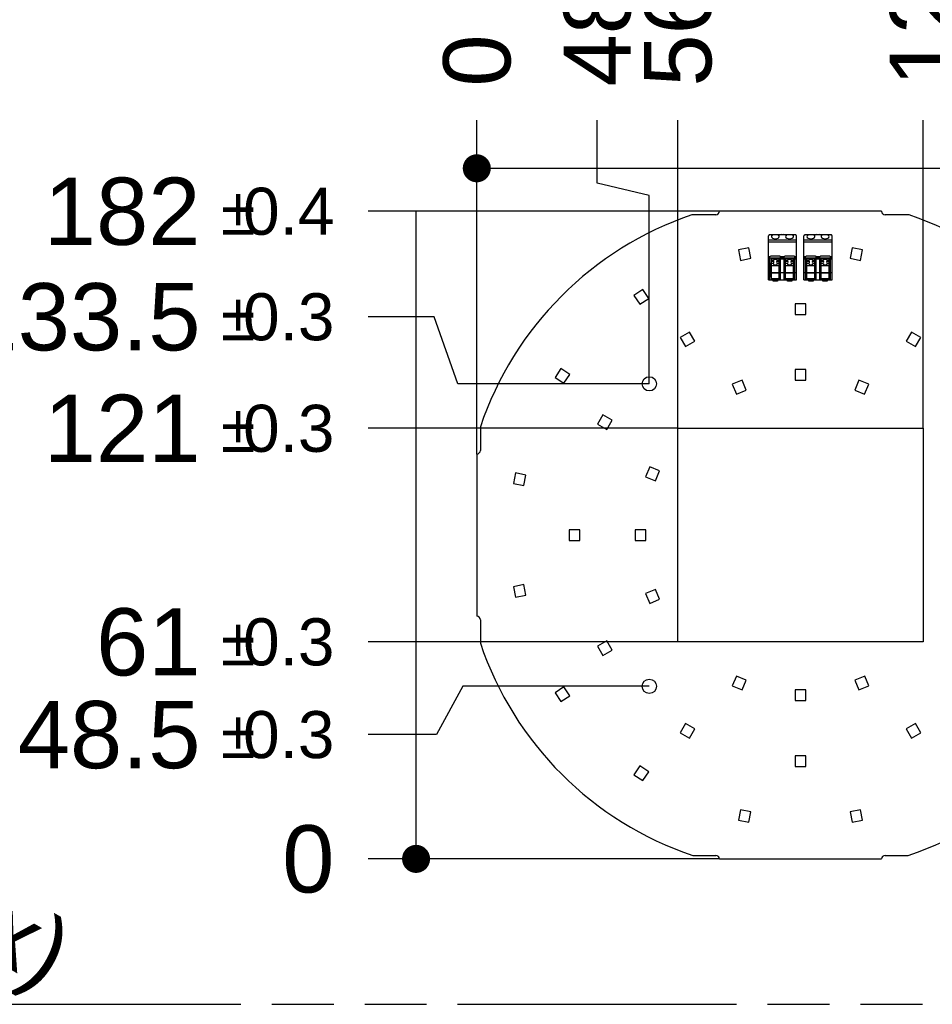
# Model space of a CAD drawing. Header units: millimetres. Extents: x 0 to 210, y 0 to 297.
# Tile 11 of 20: x 98 to 127, y 133 to 163. Entities that reach past the tile are written whole.
import ezdxf
from ezdxf.enums import TextEntityAlignment as Align

# ---------------------------------------------------------------- set-up
doc = ezdxf.new("R2010")
doc.units = ezdxf.units.MM
doc.header["$LTSCALE"] = 19.36
doc.linetypes.add('PHANTOM', pattern=[0.8, 0.45, -0.05, 0.1, -0.05, 0.1, -0.05])
doc.layers.get('0').update_dxf_attribs({"linetype": 'CONTINUOUS'})
doc.layers.add('DEFAULT_3', color=7, linetype='PHANTOM')
doc.layers.add('Z_DIM_2D', color=7, linetype='CONTINUOUS')
doc.styles.add('TEXTSTYLE_3', font='helveticaneueltw1g-ltcn.otf')
doc.styles.add('TEXTSTYLE_4', font='gdt', dxfattribs={"width": 0.7})
doc.dimstyles.new('DIMSTYLE_2', dxfattribs={"dimtxt": 2.1, "dimasz": 3.5, "dimexe": 1.5, "dimexo": 0, "dimtad": 1, "dimdec": 3, "dimlfac": 9.00009, "dimdsep": 46, "dimtxsty": 'TEXTSTYLE_3', "dimblk": '_FILLED', "dimblk1": '_FILLED', "dimblk2": '_FILLED', "dimcen": 0.09, "dimclrt": 5, "dimadec": 3, "dimazin": 2, "dimtol": 1, "dimtp": 0.1, "dimtm": 0.1, "dimtfac": 1, "dimtdec": 3, "dimtofl": 0, "dimtmove": 0, "dimatfit": 1, "dimldrblk": '_FILLED', "dimfxl": 0, "dimtolj": 1, "dimarcsym": 0})
doc.dimstyles.new('DIMSTYLE_3', dxfattribs={"dimtxt": 2.1, "dimasz": 3.5, "dimexe": 1.5, "dimexo": 0, "dimtad": 1, "dimdec": 3, "dimlfac": 9.00009, "dimdsep": 46, "dimtxsty": 'TEXTSTYLE_3', "dimblk": '_FILLED', "dimblk1": '_FILLED', "dimblk2": '_FILLED', "dimcen": 0.09, "dimclrt": 5, "dimadec": 3, "dimazin": 2, "dimtol": 1, "dimtp": 1, "dimtm": 1, "dimtfac": 1, "dimtdec": 3, "dimtofl": 0, "dimtmove": 0, "dimatfit": 3, "dimldrblk": '_FILLED', "dimfxl": 0, "dimtolj": 1, "dimarcsym": 0})
doc.dimstyles.new('DIMSTYLE_4', dxfattribs={"dimtxt": 2.1, "dimasz": 3.5, "dimexe": 1.5, "dimexo": 0, "dimgap": 0.525, "dimtad": 0, "dimtih": 1, "dimtoh": 1, "dimdec": 3, "dimlfac": 9.00009, "dimdsep": 46, "dimtxsty": 'TEXTSTYLE_3', "dimblk": '_FILLED', "dimblk1": '_FILLED', "dimblk2": '_FILLED', "dimcen": 0.09, "dimclrt": 5, "dimadec": 3, "dimazin": 2, "dimtol": 1, "dimtp": 0.3, "dimtm": 0.3, "dimtfac": 1, "dimtdec": 3, "dimtofl": 0, "dimtmove": 0, "dimatfit": 3, "dimldrblk": '_FILLED', "dimfxl": 0, "dimtolj": 1, "dimarcsym": 0})
doc.dimstyles.new('DIMSTYLE_5', dxfattribs={"dimtxt": 2.1, "dimasz": 3.5, "dimexe": 1.5, "dimexo": 0, "dimgap": 0.525, "dimtad": 0, "dimtih": 1, "dimtoh": 1, "dimdec": 3, "dimlfac": 9.00009, "dimdsep": 46, "dimtxsty": 'TEXTSTYLE_3', "dimblk": '_FILLED', "dimblk1": '_FILLED', "dimblk2": '_FILLED', "dimcen": 0.09, "dimclrt": 5, "dimadec": 3, "dimazin": 2, "dimtp": 0.1, "dimtm": 0.1, "dimtfac": 1, "dimtdec": 3, "dimtofl": 0, "dimtmove": 0, "dimatfit": 3, "dimldrblk": '_FILLED', "dimfxl": 0, "dimtolj": 1, "dimarcsym": 0})
doc.dimstyles.new('DIMSTYLE_6', dxfattribs={"dimtxt": 2.1, "dimasz": 3.5, "dimexe": 1.5, "dimexo": 0, "dimgap": 0.525, "dimtad": 0, "dimtih": 1, "dimtoh": 1, "dimdec": 3, "dimlfac": 9.00009, "dimdsep": 46, "dimtxsty": 'TEXTSTYLE_3', "dimblk": '_FILLED', "dimblk1": '_FILLED', "dimblk2": '_FILLED', "dimcen": 0.09, "dimclrt": 5, "dimadec": 3, "dimazin": 2, "dimtol": 1, "dimtp": 0.4, "dimtm": 0.4, "dimtfac": 1, "dimtdec": 3, "dimtofl": 0, "dimtmove": 0, "dimatfit": 3, "dimldrblk": '_FILLED', "dimfxl": 0, "dimtolj": 1, "dimarcsym": 0})

# ---------------------------------------------------------------- blocks, each defined once
blk = doc.blocks.new('_FILLED')
at = {"color": 0, "linetype": 'ByBlock'}
blk.add_solid([(0, 0), (-1, 0.125), (-1, -0.125)], dxfattribs=at)
blk = doc.blocks.new('*D3')
at = {"layer": 'Z_DIM_2D', "color": 2, "linetype": 'Continuous', "transparency": 16777216}
blk.add_line((82.011, 142.428), (97.757, 133.366), dxfattribs=at)
at = {"layer": 'Z_DIM_2D', "color": 2, "linetype": 'Continuous', "transparency": 16777216, "xscale": 3.5, "yscale": 3.5, "zscale": 3.5, "rotation": 150.0775384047}
blk.add_blockref('_FILLED', (82.011, 142.428), dxfattribs=at)
at = {"layer": 'Z_DIM_2D', "color": 5, "linetype": 'Continuous', "transparency": 16777216}
for s, height, style, p in [('n', 2.1, 'TEXTSTYLE_4', (86.839, 140.255)), ('4', 2.1, 'TEXTSTYLE_3', (89.266, 138.859)), ('`', 1.47, 'TEXTSTYLE_4', (90.645, 138.428)), ('0.1', 1.47, 'TEXTSTYLE_3', (92.132, 137.572)), (' (4x)', 2.1, 'TEXTSTYLE_3', (94.114, 136.068))]:
    blk.add_text(s, height=height, rotation=-29.9225, dxfattribs=dict(at, style=style)).set_placement(p)
blk = doc.blocks.new('*D4')
at = {"layer": 'Z_DIM_2D', "color": 2, "linetype": 'Continuous', "transparency": 16777216}
blk.add_line((132.989, 144.614), (143.691, 141.763), dxfattribs=at)
at = {"layer": 'Z_DIM_2D', "color": 2, "linetype": 'Continuous', "transparency": 16777216, "xscale": 3.5, "yscale": 3.5, "zscale": 3.5, "rotation": 165.0807467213}
blk.add_blockref('_FILLED', (132.989, 144.614), dxfattribs=at)
at = {"layer": 'Z_DIM_2D', "color": 5, "linetype": 'Continuous', "transparency": 16777216}
for s, height, style, p in [('R', 2.1, 'TEXTSTYLE_3', (137.066, 144.071)), ('95', 2.1, 'TEXTSTYLE_3', (138.489, 143.692)), ('`', 1.47, 'TEXTSTYLE_4', (141.296, 143.27)), ('1', 1.47, 'TEXTSTYLE_3', (142.954, 142.829))]:
    blk.add_text(s, height=height, rotation=-14.9193, dxfattribs=dict(at, style=style)).set_placement(p)
blk = doc.blocks.new('*D14')
at = {"layer": 'Z_DIM_2D', "color": 2, "linetype": 'Continuous', "transparency": 16777216}
for p, q in [((112.241, 142.61), (111.415, 141.101)), ((118.067, 142.61), (112.241, 142.61)), ((111.415, 141.101), (109.282, 141.101))]:
    blk.add_line(p, q, dxfattribs=at)
at = {"layer": 'Z_DIM_2D', "color": 5, "linetype": 'Continuous', "transparency": 16777216}
for s, height, style, p in [('48.5', 2.1, 'TEXTSTYLE_3', (104.049, 140.051)), ('`', 1.47, 'TEXTSTYLE_4', (105.764, 140.366)), ('0.3', 1.47, 'TEXTSTYLE_3', (108.232, 140.366))]:
    blk.add_text(s, height=height, dxfattribs=dict(at, style=style)).set_placement(p, align=Align.RIGHT)
blk = doc.blocks.new('_NONE')
blk = doc.blocks.new('*D15')
at = {"layer": 'Z_DIM_2D', "color": 2, "linetype": 'Continuous', "transparency": 16777216}
blk.add_line((120.256, 137.221), (109.282, 137.221), dxfattribs=at)
at = {"layer": 'Z_DIM_2D', "color": 5, "linetype": 'Continuous', "transparency": 16777216, "style": 'TEXTSTYLE_3'}
blk.add_text('0', height=2.1, dxfattribs=at).set_placement((108.232, 136.171), align=Align.RIGHT)
blk = doc.blocks.new('*D16')
at = {"layer": 'Z_DIM_2D', "color": 2, "linetype": 'Continuous', "transparency": 16777216}
blk.add_line((118.956, 143.998), (109.282, 143.998), dxfattribs=at)
at = {"layer": 'Z_DIM_2D', "color": 5, "linetype": 'Continuous', "transparency": 16777216}
for s, height, style, p in [('61', 2.1, 'TEXTSTYLE_3', (104.049, 142.948)), ('`', 1.47, 'TEXTSTYLE_4', (105.764, 143.263)), ('0.3', 1.47, 'TEXTSTYLE_3', (108.232, 143.263))]:
    blk.add_text(s, height=height, dxfattribs=dict(at, style=style)).set_placement(p, align=Align.RIGHT)
blk = doc.blocks.new('*D17')
at = {"layer": 'Z_DIM_2D', "color": 2, "linetype": 'Continuous', "transparency": 16777216}
blk.add_line((118.956, 150.665), (109.282, 150.665), dxfattribs=at)
at = {"layer": 'Z_DIM_2D', "color": 5, "linetype": 'Continuous', "transparency": 16777216}
for s, height, style, p in [('121', 2.1, 'TEXTSTYLE_3', (104.049, 149.615)), ('`', 1.47, 'TEXTSTYLE_4', (105.764, 149.93)), ('0.3', 1.47, 'TEXTSTYLE_3', (108.232, 149.93))]:
    blk.add_text(s, height=height, dxfattribs=dict(at, style=style)).set_placement(p, align=Align.RIGHT)
blk = doc.blocks.new('*D18')
at = {"layer": 'Z_DIM_2D', "color": 2, "linetype": 'Continuous', "transparency": 16777216}
for p, q in [((111.343, 154.148), (109.282, 154.148)), ((112.089, 152.054), (111.343, 154.148)), ((118.067, 152.054), (112.089, 152.054))]:
    blk.add_line(p, q, dxfattribs=at)
at = {"layer": 'Z_DIM_2D', "color": 5, "linetype": 'Continuous', "transparency": 16777216}
for s, height, style, p in [('133.5', 2.1, 'TEXTSTYLE_3', (104.049, 153.098)), ('`', 1.47, 'TEXTSTYLE_4', (105.764, 153.413)), ('0.3', 1.47, 'TEXTSTYLE_3', (108.232, 153.413))]:
    blk.add_text(s, height=height, dxfattribs=dict(at, style=style)).set_placement(p, align=Align.RIGHT)
blk = doc.blocks.new('*D19')
at = {"layer": 'Z_DIM_2D', "color": 2, "linetype": 'Continuous', "transparency": 16777216}
blk.add_line((120.256, 157.443), (109.282, 157.443), dxfattribs=at)
at = {"layer": 'Z_DIM_2D', "color": 5, "linetype": 'Continuous', "transparency": 16777216}
for s, height, style, p in [('182', 2.1, 'TEXTSTYLE_3', (104.049, 156.393)), ('`', 1.47, 'TEXTSTYLE_4', (105.764, 156.708)), ('0.4', 1.47, 'TEXTSTYLE_3', (108.232, 156.708))]:
    blk.add_text(s, height=height, dxfattribs=dict(at, style=style)).set_placement(p, align=Align.RIGHT)
blk = doc.blocks.new('*D20')
at = {"layer": 'Z_DIM_2D', "color": 2, "linetype": 'Continuous', "transparency": 16777216}
for p, q in [((116.438, 158.316), (116.438, 160.284)), ((118.067, 157.934), (116.438, 158.316)), ((118.067, 152.054), (118.067, 157.934))]:
    blk.add_line(p, q, dxfattribs=at)
at = {"layer": 'Z_DIM_2D', "color": 5, "linetype": 'Continuous', "transparency": 16777216}
for s, height, style, p in [('0.3', 1.47, 'TEXTSTYLE_3', (117.173, 167.986)), ('`', 1.47, 'TEXTSTYLE_4', (117.173, 166.271)), ('48.5', 2.1, 'TEXTSTYLE_3', (117.488, 161.334))]:
    blk.add_text(s, height=height, rotation=90, dxfattribs=dict(at, style=style)).set_placement(p)
blk = doc.blocks.new('*D21')
at = {"layer": 'Z_DIM_2D', "color": 2, "linetype": 'Continuous', "transparency": 16777216}
blk.add_line((112.678, 149.862), (112.678, 160.284), dxfattribs=at)
at = {"layer": 'Z_DIM_2D', "color": 5, "linetype": 'Continuous', "transparency": 16777216, "style": 'TEXTSTYLE_3'}
blk.add_text('0', height=2.1, rotation=90, dxfattribs=at).set_placement((113.728, 161.334))
blk = doc.blocks.new('*D22')
at = {"layer": 'Z_DIM_2D', "color": 2, "linetype": 'Continuous', "transparency": 16777216}
blk.add_line((118.956, 150.665), (118.956, 160.284), dxfattribs=at)
at = {"layer": 'Z_DIM_2D', "color": 5, "linetype": 'Continuous', "transparency": 16777216}
for s, height, style, p in [('0.3', 1.47, 'TEXTSTYLE_3', (119.691, 167.986)), ('`', 1.47, 'TEXTSTYLE_4', (119.691, 166.271)), ('56.5', 2.1, 'TEXTSTYLE_3', (120.006, 161.334))]:
    blk.add_text(s, height=height, rotation=90, dxfattribs=dict(at, style=style)).set_placement(p)
blk = doc.blocks.new('*D23')
at = {"layer": 'Z_DIM_2D', "color": 2, "linetype": 'Continuous', "transparency": 16777216}
blk.add_line((126.623, 150.665), (126.623, 160.284), dxfattribs=at)
at = {"layer": 'Z_DIM_2D', "color": 5, "linetype": 'Continuous', "transparency": 16777216}
for s, height, style, p in [('0.3', 1.47, 'TEXTSTYLE_3', (127.358, 169.396)), ('125.5', 2.1, 'TEXTSTYLE_3', (127.673, 161.334)), ('`', 1.47, 'TEXTSTYLE_4', (127.358, 167.681))]:
    blk.add_text(s, height=height, rotation=90, dxfattribs=dict(at, style=style)).set_placement(p)
blk = doc.blocks.new('*D24')
at = {"layer": 'Z_DIM_2D', "color": 2, "linetype": 'Continuous', "transparency": 16777216}
for p, q in [((129.185, 157.994), (129.185, 160.284)), ((127.512, 157.318), (129.185, 157.994)), ((127.512, 152.054), (127.512, 157.318))]:
    blk.add_line(p, q, dxfattribs=at)
at = {"layer": 'Z_DIM_2D', "color": 5, "linetype": 'Continuous', "transparency": 16777216}
for s, height, style, p in [('0.3', 1.47, 'TEXTSTYLE_3', (129.92, 169.396)), ('133.5', 2.1, 'TEXTSTYLE_3', (130.235, 161.334)), ('`', 1.47, 'TEXTSTYLE_4', (129.92, 167.681))]:
    blk.add_text(s, height=height, rotation=90, dxfattribs=dict(at, style=style)).set_placement(p)
blk = doc.blocks.new('*D25')
at = {"layer": 'Z_DIM_2D', "color": 2, "linetype": 'Continuous', "transparency": 16777216}
blk.add_line((132.901, 149.862), (132.901, 160.284), dxfattribs=at)
at = {"layer": 'Z_DIM_2D', "color": 5, "linetype": 'Continuous', "transparency": 16777216}
for s, height, style, p in [('0.4', 1.47, 'TEXTSTYLE_3', (133.636, 167.281)), ('`', 1.47, 'TEXTSTYLE_4', (133.636, 165.566)), ('182', 2.1, 'TEXTSTYLE_3', (133.951, 161.334))]:
    blk.add_text(s, height=height, rotation=90, dxfattribs=dict(at, style=style)).set_placement(p)

msp = doc.modelspace()

# ---------------------------------------------------------------- linework, layer by layer
at = {"color": 7, "linetype": 'Continuous'}
for p, q in [((125.32278, 157.44271), (120.25617, 157.44271)), ((120.14116, 157.3277), (119.3987, 157.3277)), ((126.18025, 157.3277), (125.43779, 157.3277)), ((121.78671, 155.30384), (121.78671, 156.67887)), ((121.84446, 156.71494), (122.16627, 156.71494)), ((122.28491, 156.71494), (122.60672, 156.71494)), ((122.66448, 155.30384), (122.66448, 156.67887)), ((122.89781, 155.30384), (122.89781, 156.67887)), ((122.95556, 156.71494), (123.27737, 156.71494)), ((123.39601, 156.71494), (123.71782, 156.71494)), ((123.77558, 155.30384), (123.77558, 156.67887)), ((121.17599, 156.29981), (120.84907, 156.23478)), ((120.84907, 156.23478), (120.9141, 155.90785)), ((121.24102, 155.97288), (121.17599, 156.29981)), ((124.40295, 156.29981), (124.33792, 155.97288)), ((124.72988, 156.23478), (124.40295, 156.29981)), ((124.66485, 155.90785), (124.72988, 156.23478)), ((120.9141, 155.90785), (121.24102, 155.97288)), ((121.83671, 155.30384), (121.83671, 156.01494)), ((121.83671, 155.99272), (122.17004, 155.99272)), ((122.14781, 156.03717), (121.85893, 156.03717)), ((121.88115, 155.31495), (121.88115, 155.9714)), ((122.12559, 155.9714), (121.88115, 155.9714)), ((121.93293, 155.8904), (121.88115, 155.8904)), ((121.88115, 155.88176), (121.9513, 155.88176)), ((122.05544, 155.88176), (122.12559, 155.88176)), ((122.12559, 155.8904), (122.07381, 155.8904)), ((122.12559, 155.31495), (122.12559, 155.9714)), ((122.17004, 155.30384), (122.17004, 156.01494)), ((122.28115, 155.30384), (122.28115, 156.01494)), ((122.28115, 155.99272), (122.61448, 155.99272)), ((122.59225, 156.03717), (122.30337, 156.03717)), ((122.32559, 155.31495), (122.32559, 155.9714)), ((122.57003, 155.9714), (122.32559, 155.9714)), ((122.37737, 155.8904), (122.32559, 155.8904)), ((122.32559, 155.88176), (122.39574, 155.88176)), ((122.49988, 155.88176), (122.57003, 155.88176)), ((122.57003, 155.8904), (122.51825, 155.8904)), ((122.57003, 155.31495), (122.57003, 155.9714)), ((122.61448, 155.30384), (122.61448, 156.01494)), ((122.94781, 155.30384), (122.94781, 156.01494)), ((122.94781, 155.99272), (123.28114, 155.99272)), ((123.25891, 156.03717), (122.97003, 156.03717)), ((122.99225, 155.31495), (122.99225, 155.9714)), ((123.23669, 155.9714), (122.99225, 155.9714)), ((123.04403, 155.8904), (122.99225, 155.8904)), ((122.99225, 155.88176), (123.0624, 155.88176)), ((123.16654, 155.88176), (123.23669, 155.88176)), ((123.23669, 155.8904), (123.18491, 155.8904)), ((123.23669, 155.31495), (123.23669, 155.9714)), ((123.28114, 155.30384), (123.28114, 156.01494)), ((123.39225, 155.30384), (123.39225, 156.01494)), ((123.39225, 155.99272), (123.72558, 155.99272)), ((123.70335, 156.03717), (123.41447, 156.03717)), ((123.43669, 155.31495), (123.43669, 155.9714)), ((123.68113, 155.9714), (123.43669, 155.9714)), ((123.48847, 155.8904), (123.43669, 155.8904)), ((123.43669, 155.88176), (123.50684, 155.88176)), ((123.61098, 155.88176), (123.68113, 155.88176)), ((123.68113, 155.8904), (123.62935, 155.8904)), ((123.68113, 155.31495), (123.68113, 155.9714)), ((123.72558, 155.30384), (123.72558, 156.01494)), ((124.33792, 155.97288), (124.66485, 155.90785)), ((121.83671, 155.82606), (121.86448, 155.82606)), ((121.86448, 155.39273), (121.86448, 155.82606)), ((121.88115, 155.82628), (121.95114, 155.82628)), ((121.93146, 155.81301), (121.88115, 155.81301)), ((121.88115, 155.75216), (122.12559, 155.75216)), ((122.0556, 155.82628), (122.12559, 155.82628)), ((122.12559, 155.81301), (122.07528, 155.81301)), ((122.14226, 155.82606), (122.14226, 155.39273)), ((122.17004, 155.82606), (122.14226, 155.82606)), ((122.28115, 155.82606), (122.30892, 155.82606)), ((122.30892, 155.39273), (122.30892, 155.82606)), ((122.32559, 155.82628), (122.39558, 155.82628)), ((122.3759, 155.81301), (122.32559, 155.81301)), ((122.32559, 155.75216), (122.57003, 155.75216)), ((122.50004, 155.82628), (122.57003, 155.82628)), ((122.57003, 155.81301), (122.51972, 155.81301)), ((122.5867, 155.82606), (122.5867, 155.39273)), ((122.61448, 155.82606), (122.5867, 155.82606)), ((122.94781, 155.82606), (122.97558, 155.82606)), ((122.97558, 155.39273), (122.97558, 155.82606)), ((122.99225, 155.82628), (123.06224, 155.82628)), ((123.04256, 155.81301), (122.99225, 155.81301)), ((122.99225, 155.75216), (123.23669, 155.75216)), ((123.1667, 155.82628), (123.23669, 155.82628)), ((123.23669, 155.81301), (123.18638, 155.81301)), ((123.25336, 155.82606), (123.25336, 155.39273)), ((123.28114, 155.82606), (123.25336, 155.82606)), ((123.39225, 155.82606), (123.42002, 155.82606)), ((123.42002, 155.39273), (123.42002, 155.82606)), ((123.43669, 155.82628), (123.50668, 155.82628)), ((123.487, 155.81301), (123.43669, 155.81301)), ((123.43669, 155.75216), (123.68113, 155.75216)), ((123.61114, 155.82628), (123.68113, 155.82628)), ((123.68113, 155.81301), (123.63082, 155.81301)), ((123.6978, 155.82606), (123.6978, 155.39273)), ((123.72558, 155.82606), (123.6978, 155.82606)), ((121.78671, 155.30384), (122.66448, 155.30384)), ((121.86448, 155.39273), (121.83671, 155.39273)), ((122.12559, 155.33717), (121.88115, 155.33717)), ((121.9367, 155.2594), (121.9367, 155.30384)), ((122.07004, 155.2594), (121.9367, 155.2594)), ((122.07004, 155.30384), (122.07004, 155.2594)), ((122.17004, 155.39273), (122.14226, 155.39273)), ((122.30892, 155.39273), (122.28115, 155.39273)), ((122.57003, 155.33717), (122.32559, 155.33717)), ((122.38114, 155.2594), (122.38114, 155.30384)), ((122.51448, 155.2594), (122.38114, 155.2594)), ((122.51448, 155.30384), (122.51448, 155.2594)), ((122.61448, 155.39273), (122.5867, 155.39273)), ((122.89781, 155.30384), (123.77558, 155.30384)), ((122.97558, 155.39273), (122.94781, 155.39273)), ((123.23669, 155.33717), (122.99225, 155.33717)), ((123.0478, 155.2594), (123.0478, 155.30384)), ((123.18114, 155.2594), (123.0478, 155.2594)), ((123.18114, 155.30384), (123.18114, 155.2594)), ((123.28114, 155.39273), (123.25336, 155.39273)), ((123.42002, 155.39273), (123.39225, 155.39273)), ((123.68113, 155.33717), (123.43669, 155.33717)), ((123.49224, 155.2594), (123.49224, 155.30384)), ((123.62558, 155.2594), (123.49224, 155.2594)), ((123.62558, 155.30384), (123.62558, 155.2594)), ((123.72558, 155.39273), (123.6978, 155.39273)), ((117.86606, 154.99891), (117.58891, 154.81372)), ((118.05125, 154.72175), (117.86606, 154.99891)), ((117.58891, 154.81372), (117.7741, 154.53656)), ((117.7741, 154.53656), (118.05125, 154.72175)), ((122.62281, 154.55385), (122.62281, 154.22052)), ((122.95614, 154.55385), (122.62281, 154.55385)), ((122.95614, 154.22052), (122.95614, 154.55385)), ((122.62281, 154.22052), (122.95614, 154.22052)), ((119.32274, 153.67042), (119.03406, 153.50375)), ((119.03406, 153.50375), (119.20073, 153.21508)), ((119.4894, 153.38174), (119.32274, 153.67042)), ((126.25621, 153.67042), (126.08955, 153.38174)), ((126.54489, 153.50375), (126.25621, 153.67042)), ((126.37822, 153.21508), (126.54489, 153.50375)), ((119.20073, 153.21508), (119.4894, 153.38174)), ((126.08955, 153.38174), (126.37822, 153.21508)), ((115.30745, 152.53226), (115.12227, 152.25511)), ((115.58461, 152.34707), (115.30745, 152.53226)), ((122.62281, 152.49831), (122.62281, 152.16498)), ((122.95614, 152.49831), (122.62281, 152.49831)), ((122.95614, 152.16498), (122.95614, 152.49831)), ((115.12227, 152.25511), (115.39942, 152.06992)), ((115.39942, 152.06992), (115.58461, 152.34707)), ((120.9658, 152.16885), (120.65785, 152.04129)), ((120.65785, 152.04129), (120.78541, 151.73334)), ((121.09336, 151.8609), (120.9658, 152.16885)), ((122.62281, 152.16498), (122.95614, 152.16498)), ((124.61315, 152.16885), (124.48559, 151.8609)), ((124.9211, 152.04129), (124.61315, 152.16885)), ((124.79354, 151.73334), (124.9211, 152.04129)), ((120.78541, 151.73334), (121.09336, 151.8609)), ((124.48559, 151.8609), (124.79354, 151.73334)), ((116.61742, 151.08711), (116.45076, 150.79844)), ((116.90609, 150.92044), (116.61742, 151.08711)), ((112.78957, 150.71098), (112.78957, 149.97332)), ((116.45076, 150.79844), (116.73943, 150.63177)), ((116.73943, 150.63177), (116.90609, 150.92044)), ((118.95618, 143.9984), (118.95618, 150.665)), ((118.95618, 150.665), (126.62277, 150.665)), ((126.62277, 150.665), (126.62277, 143.9984)), ((112.67846, 149.86223), (112.67846, 144.79839)), ((118.07988, 149.46333), (117.95232, 149.15537)), ((118.38783, 149.33577), (118.07988, 149.46333)), ((113.88639, 149.2721), (113.82136, 148.94518)), ((114.21332, 149.20707), (113.88639, 149.2721)), ((114.14829, 148.88015), (114.21332, 149.20707)), ((117.95232, 149.15537), (118.26027, 149.02781)), ((118.26027, 149.02781), (118.38783, 149.33577)), ((113.82136, 148.94518), (114.14829, 148.88015)), ((115.56732, 147.49836), (115.56732, 147.16503)), ((115.90065, 147.49836), (115.56732, 147.49836)), ((115.90065, 147.16503), (115.90065, 147.49836)), ((117.62286, 147.49836), (117.62286, 147.16503)), ((117.95619, 147.49836), (117.62286, 147.49836)), ((117.95619, 147.16503), (117.95619, 147.49836)), ((115.56732, 147.16503), (115.90065, 147.16503)), ((117.62286, 147.16503), (117.95619, 147.16503)), ((114.14829, 145.78325), (113.82136, 145.71822)), ((114.21332, 145.45632), (114.14829, 145.78325)), ((113.82136, 145.71822), (113.88639, 145.39129)), ((113.88639, 145.39129), (114.21332, 145.45632)), ((118.26027, 145.63559), (117.95232, 145.50803)), ((117.95232, 145.50803), (118.07988, 145.20007)), ((118.38783, 145.32763), (118.26027, 145.63559)), ((118.07988, 145.20007), (118.38783, 145.32763)), ((112.78957, 144.68728), (112.78957, 143.95242)), ((116.73943, 144.03162), (116.45076, 143.86496)), ((116.90609, 143.74295), (116.73943, 144.03162)), ((126.62277, 143.9984), (118.95618, 143.9984)), ((116.45076, 143.86496), (116.61742, 143.57629)), ((116.61742, 143.57629), (116.90609, 143.74295)), ((120.78541, 142.93006), (120.65785, 142.6221)), ((121.09336, 142.8025), (120.78541, 142.93006)), ((120.9658, 142.49454), (121.09336, 142.8025)), ((124.79544, 142.92926), (124.48638, 142.80439)), ((124.48638, 142.80439), (124.61125, 142.49534)), ((124.92031, 142.6202), (124.79544, 142.92926)), ((115.39942, 142.59347), (115.12227, 142.40829)), ((115.12227, 142.40829), (115.30745, 142.13113)), ((115.58461, 142.31632), (115.39942, 142.59347)), ((120.65785, 142.6221), (120.9658, 142.49454)), ((122.95614, 142.49841), (122.62281, 142.49841)), ((122.62281, 142.49841), (122.62281, 142.16508)), ((122.95614, 142.16508), (122.95614, 142.49841)), ((124.61125, 142.49534), (124.92031, 142.6202)), ((115.30745, 142.13113), (115.58461, 142.31632)), ((122.62281, 142.16508), (122.95614, 142.16508)), ((119.20073, 141.44832), (119.03406, 141.15964)), ((119.4894, 141.28165), (119.20073, 141.44832)), ((126.37822, 141.44832), (126.08955, 141.28165)), ((126.54489, 141.15964), (126.37822, 141.44832)), ((119.03406, 141.15964), (119.32274, 140.99298)), ((119.32274, 140.99298), (119.4894, 141.28165)), ((126.08955, 141.28165), (126.25621, 140.99298)), ((126.25621, 140.99298), (126.54489, 141.15964)), ((122.95614, 140.44288), (122.62281, 140.44288)), ((122.62281, 140.44288), (122.62281, 140.10955)), ((122.95614, 140.10955), (122.95614, 140.44288)), ((117.7741, 140.12683), (117.58891, 139.84968)), ((118.05125, 139.94164), (117.7741, 140.12683)), ((117.86606, 139.66449), (118.05125, 139.94164)), ((122.62281, 140.10955), (122.95614, 140.10955)), ((117.58891, 139.84968), (117.86606, 139.66449)), ((120.9141, 138.75554), (120.84907, 138.42862)), ((121.24102, 138.69051), (120.9141, 138.75554)), ((121.17599, 138.36359), (121.24102, 138.69051)), ((124.66485, 138.75554), (124.33792, 138.69051)), ((124.33792, 138.69051), (124.40295, 138.36359)), ((124.72988, 138.42862), (124.66485, 138.75554)), ((120.84907, 138.42862), (121.17599, 138.36359)), ((124.40295, 138.36359), (124.72988, 138.42862)), ((119.42174, 137.3279), (120.1483, 137.3279)), ((120.25552, 137.22069), (125.32278, 137.22069)), ((125.43, 137.3279), (126.15721, 137.3279))]:
    msp.add_line(p, q, dxfattribs=at)
at = {"color": 9, "linetype": 'Continuous'}
for p, q in [((121.78671, 156.55377), (122.66448, 156.55377)), ((121.90671, 156.70377), (121.80952, 156.70377)), ((122.35115, 156.70377), (122.10003, 156.70377)), ((122.64166, 156.70377), (122.54447, 156.70377)), ((122.89781, 156.55377), (123.77558, 156.55377)), ((123.01781, 156.70377), (122.92062, 156.70377)), ((123.46225, 156.70377), (123.21113, 156.70377)), ((123.75276, 156.70377), (123.65557, 156.70377)), ((122.66448, 156.48161), (121.78671, 156.48161)), ((123.77558, 156.48161), (122.89781, 156.48161)), ((121.78671, 156.02777), (121.84078, 156.02777)), ((121.83671, 156.00853), (121.78671, 156.00853)), ((121.78671, 155.9957), (121.83671, 155.9957)), ((121.83671, 155.94759), (121.78671, 155.94759)), ((121.88115, 155.97024), (122.12559, 155.97024)), ((122.12559, 155.94688), (121.88115, 155.94688)), ((122.16596, 156.02777), (122.28522, 156.02777)), ((122.28115, 156.00853), (122.17004, 156.00853)), ((122.17004, 155.9957), (122.28115, 155.9957)), ((122.28115, 155.94759), (122.17004, 155.94759)), ((122.32559, 155.97024), (122.57003, 155.97024)), ((122.57003, 155.94688), (122.32559, 155.94688)), ((122.6104, 156.02777), (122.66448, 156.02777)), ((122.66448, 156.00853), (122.61448, 156.00853)), ((122.61448, 155.9957), (122.66448, 155.9957)), ((122.66448, 155.94759), (122.61448, 155.94759)), ((122.89781, 156.02777), (122.95188, 156.02777)), ((122.94781, 156.00853), (122.89781, 156.00853)), ((122.89781, 155.9957), (122.94781, 155.9957)), ((122.94781, 155.94759), (122.89781, 155.94759)), ((122.99225, 155.97024), (123.23669, 155.97024)), ((123.23669, 155.94688), (122.99225, 155.94688)), ((123.27706, 156.02777), (123.39632, 156.02777)), ((123.39225, 156.00853), (123.28114, 156.00853)), ((123.28114, 155.9957), (123.39225, 155.9957)), ((123.39225, 155.94759), (123.28114, 155.94759)), ((123.43669, 155.97024), (123.68113, 155.97024)), ((123.68113, 155.94688), (123.43669, 155.94688)), ((123.7215, 156.02777), (123.77558, 156.02777)), ((123.77558, 156.00853), (123.72558, 156.00853)), ((123.72558, 155.9957), (123.77558, 155.9957)), ((123.77558, 155.94759), (123.72558, 155.94759)), ((121.78671, 155.52606), (121.83671, 155.52606)), ((121.83671, 155.52435), (121.86448, 155.52435)), ((121.88115, 155.5234), (122.12559, 155.5234)), ((122.12559, 155.51954), (121.88115, 155.51954)), ((122.12559, 155.31495), (121.88115, 155.31495)), ((122.14226, 155.52435), (122.17004, 155.52435)), ((122.17004, 155.52606), (122.28115, 155.52606)), ((122.28115, 155.52435), (122.30892, 155.52435)), ((122.32559, 155.5234), (122.57003, 155.5234)), ((122.57003, 155.51954), (122.32559, 155.51954)), ((122.57003, 155.31495), (122.32559, 155.31495)), ((122.5867, 155.52435), (122.61448, 155.52435)), ((122.61448, 155.52606), (122.66448, 155.52606)), ((122.89781, 155.52606), (122.94781, 155.52606)), ((122.94781, 155.52435), (122.97558, 155.52435)), ((122.99225, 155.5234), (123.23669, 155.5234)), ((123.23669, 155.51954), (122.99225, 155.51954)), ((123.23669, 155.31495), (122.99225, 155.31495)), ((123.25336, 155.52435), (123.28114, 155.52435)), ((123.28114, 155.52606), (123.39225, 155.52606)), ((123.39225, 155.52435), (123.42002, 155.52435)), ((123.43669, 155.5234), (123.68113, 155.5234)), ((123.68113, 155.51954), (123.43669, 155.51954)), ((123.68113, 155.31495), (123.43669, 155.31495)), ((123.6978, 155.52435), (123.72558, 155.52435)), ((123.72558, 155.52606), (123.77558, 155.52606))]:
    msp.add_line(p, q, dxfattribs=at)
at = {"color": 7, "linetype": 'Continuous'}
for centre in [(118.0673, 152.05387), (118.0673, 142.60952)]:
    msp.add_circle(centre, 0.22222, dxfattribs=at)
for centre, radius, start, end in [((120.14116, 157.44271), 0.115, 269.999281, 359.999401), ((125.43779, 157.44271), 0.115, 180.000599, 269.999281), ((122.78947, 147.3317), 10.55545, 108.737602, 161.328293), ((122.78947, 147.33169), 10.55545, 18.670677, 71.262379), ((121.85893, 156.01494), 0.02222, 90, 180), ((122.00337, 155.85226), 0.08011, 28.437918, 151.562174), ((122.00322, 155.85387), 0.05893, 151.75307, 207.911878), ((122.00352, 155.85387), 0.05893, 332.088122, 28.24693), ((122.14781, 156.01494), 0.02222, 0, 90), ((122.30337, 156.01494), 0.02222, 90, 180), ((122.44781, 155.85226), 0.08011, 28.437918, 151.562174), ((122.44766, 155.85387), 0.05893, 151.75307, 207.911878), ((122.44796, 155.85387), 0.05893, 332.088122, 28.24693), ((122.59225, 156.01494), 0.02222, 0, 90), ((122.97003, 156.01494), 0.02222, 90, 180), ((123.11447, 155.85226), 0.08011, 28.437918, 151.562174), ((123.11432, 155.85387), 0.05893, 151.75307, 207.911878), ((123.11462, 155.85387), 0.05893, 332.088122, 28.24693), ((123.25891, 156.01494), 0.02222, 0, 90), ((123.41447, 156.01494), 0.02222, 90, 180), ((123.55891, 155.85226), 0.08011, 28.437918, 151.562174), ((123.55876, 155.85387), 0.05893, 151.75307, 207.911878), ((123.55906, 155.85387), 0.05893, 332.088122, 28.24693), ((123.70335, 156.01494), 0.02222, 0, 90), ((122.00337, 155.84856), 0.08022, 206.301705, 333.698395), ((122.44781, 155.84856), 0.08022, 206.301705, 333.698395), ((123.11447, 155.84856), 0.08022, 206.301705, 333.698395), ((123.55891, 155.84856), 0.08022, 206.301705, 333.698395), ((112.67848, 149.97332), 0.1111, 269.992523, 359.999994), ((112.67847, 144.68728), 0.11111, 0.00063, 90.00063), ((122.78948, 147.3317), 10.55545, 198.671725, 251.394402), ((122.78947, 147.3317), 10.55545, 288.605599, 341.329332), ((120.1483, 137.22069), 0.10722, 359.999959, 90), ((125.43, 137.22069), 0.10722, 90.000049, 180.000041)]:
    msp.add_arc(centre, radius, start, end, dxfattribs=at)
for centre, major_axis, start_param, end_param in [((122.01312, 156.62568), (0.24444, 0), 2.55520353, 2.75517649), ((122.00337, 156.65802), (0.125, 0), 2.45485656, 6.96992141), ((122.44781, 156.65802), (0.125, 0), 2.45485656, 6.96992141), ((122.43806, 156.62568), (0.24444, 0), 0.38641616, 0.58638913), ((123.12422, 156.62568), (0.24444, 0), 2.55520353, 2.75517649), ((123.11447, 156.65802), (0.125, 0), 2.45485656, 6.96992141), ((123.55891, 156.65802), (0.125, 0), 2.45485656, 6.96992141), ((123.54916, 156.62568), (0.24444, 0), 0.38641616, 0.58638913)]:
    msp.add_ellipse(centre, major_axis=major_axis, ratio=0.57735027, start_param=start_param, end_param=end_param, dxfattribs=at)
for points, knots in [([(121.80952, 156.70377), (121.81637, 156.70973), (121.82887, 156.71435), (121.84117, 156.71494), (121.84446, 156.71494)], [0, 0, 0, 0, 0.73412547, 1, 1, 1, 1]), ([(121.90671, 156.70377), (121.91495, 156.70957), (121.93758, 156.71504), (121.95957, 156.71494), (121.97169, 156.71494)], [0, 0, 0, 0, 0.45401361, 1, 1, 1, 1]), ([(122.03505, 156.71494), (122.04717, 156.71494), (122.06916, 156.71504), (122.0918, 156.70957), (122.10003, 156.70377)], [0, 0, 0, 0, 0.54598076, 1, 1, 1, 1]), ([(122.26734, 156.71296), (122.25367, 156.70951), (122.22559, 156.70311), (122.19751, 156.70951), (122.18385, 156.71296)], [0, 0, 0, 0, 0.50001388, 1, 1, 1, 1]), ([(122.35115, 156.70377), (122.35939, 156.70957), (122.38202, 156.71504), (122.40401, 156.71494), (122.41613, 156.71494)], [0, 0, 0, 0, 0.45401361, 1, 1, 1, 1]), ([(122.47949, 156.71494), (122.49161, 156.71494), (122.5136, 156.71504), (122.53624, 156.70957), (122.54447, 156.70377)], [0, 0, 0, 0, 0.54598076, 1, 1, 1, 1]), ([(122.60672, 156.71494), (122.61001, 156.71494), (122.62232, 156.71436), (122.63481, 156.70972), (122.64166, 156.70377)], [0, 0, 0, 0, 0.26615962, 1, 1, 1, 1]), ([(122.92062, 156.70377), (122.92747, 156.70973), (122.93997, 156.71435), (122.95227, 156.71494), (122.95556, 156.71494)], [0, 0, 0, 0, 0.73412547, 1, 1, 1, 1]), ([(123.01781, 156.70377), (123.02605, 156.70957), (123.04868, 156.71504), (123.07067, 156.71494), (123.08279, 156.71494)], [0, 0, 0, 0, 0.45401361, 1, 1, 1, 1]), ([(123.14615, 156.71494), (123.15827, 156.71494), (123.18026, 156.71504), (123.2029, 156.70957), (123.21113, 156.70377)], [0, 0, 0, 0, 0.54598076, 1, 1, 1, 1]), ([(123.37844, 156.71296), (123.36477, 156.70951), (123.33669, 156.70311), (123.30861, 156.70951), (123.29495, 156.71296)], [0, 0, 0, 0, 0.50001388, 1, 1, 1, 1]), ([(123.46225, 156.70377), (123.47049, 156.70957), (123.49312, 156.71504), (123.51511, 156.71494), (123.52723, 156.71494)], [0, 0, 0, 0, 0.45401361, 1, 1, 1, 1]), ([(123.59059, 156.71494), (123.60271, 156.71494), (123.6247, 156.71504), (123.64734, 156.70957), (123.65557, 156.70377)], [0, 0, 0, 0, 0.54598076, 1, 1, 1, 1]), ([(123.71782, 156.71494), (123.72111, 156.71494), (123.73342, 156.71436), (123.74591, 156.70972), (123.75276, 156.70377)], [0, 0, 0, 0, 0.26615962, 1, 1, 1, 1]), ([(121.9513, 155.88176), (121.94932, 155.88233), (121.94289, 155.88442), (121.93647, 155.88727), (121.93293, 155.8904)], [0, 0, 0, 0, 0.30324531, 1, 1, 1, 1]), ([(122.07381, 155.8904), (122.07281, 155.88951), (122.06723, 155.88556), (122.06068, 155.88327), (122.05544, 155.88176)], [0, 0, 0, 0, 0.19736143, 1, 1, 1, 1]), ([(122.39574, 155.88176), (122.39376, 155.88233), (122.38733, 155.88442), (122.38091, 155.88727), (122.37737, 155.8904)], [0, 0, 0, 0, 0.30324531, 1, 1, 1, 1]), ([(122.51825, 155.8904), (122.51725, 155.88951), (122.51167, 155.88556), (122.50512, 155.88327), (122.49988, 155.88176)], [0, 0, 0, 0, 0.19736143, 1, 1, 1, 1]), ([(123.0624, 155.88176), (123.06042, 155.88233), (123.05399, 155.88442), (123.04757, 155.88727), (123.04403, 155.8904)], [0, 0, 0, 0, 0.30324531, 1, 1, 1, 1]), ([(123.18491, 155.8904), (123.18391, 155.88951), (123.17833, 155.88556), (123.17178, 155.88327), (123.16654, 155.88176)], [0, 0, 0, 0, 0.19736143, 1, 1, 1, 1]), ([(123.50684, 155.88176), (123.50486, 155.88233), (123.49843, 155.88442), (123.49201, 155.88727), (123.48847, 155.8904)], [0, 0, 0, 0, 0.30324531, 1, 1, 1, 1]), ([(123.62935, 155.8904), (123.62835, 155.88951), (123.62277, 155.88556), (123.61622, 155.88327), (123.61098, 155.88176)], [0, 0, 0, 0, 0.19736143, 1, 1, 1, 1]), ([(121.93146, 155.81301), (121.93236, 155.81435), (121.93774, 155.82035), (121.9452, 155.82399), (121.95114, 155.82628)], [0, 0, 0, 0, 0.20254412, 1, 1, 1, 1]), ([(122.0556, 155.82628), (122.05784, 155.82542), (122.06508, 155.82225), (122.07217, 155.81762), (122.07528, 155.81301)], [0, 0, 0, 0, 0.30101192, 1, 1, 1, 1]), ([(122.3759, 155.81301), (122.3768, 155.81435), (122.38218, 155.82035), (122.38964, 155.82399), (122.39558, 155.82628)], [0, 0, 0, 0, 0.20254412, 1, 1, 1, 1]), ([(122.50004, 155.82628), (122.50228, 155.82542), (122.50952, 155.82225), (122.51661, 155.81762), (122.51972, 155.81301)], [0, 0, 0, 0, 0.30101192, 1, 1, 1, 1]), ([(123.04256, 155.81301), (123.04346, 155.81435), (123.04884, 155.82035), (123.0563, 155.82399), (123.06224, 155.82628)], [0, 0, 0, 0, 0.20254412, 1, 1, 1, 1]), ([(123.1667, 155.82628), (123.16894, 155.82542), (123.17618, 155.82225), (123.18327, 155.81762), (123.18638, 155.81301)], [0, 0, 0, 0, 0.30101192, 1, 1, 1, 1]), ([(123.487, 155.81301), (123.4879, 155.81435), (123.49328, 155.82035), (123.50074, 155.82399), (123.50668, 155.82628)], [0, 0, 0, 0, 0.20254412, 1, 1, 1, 1]), ([(123.61114, 155.82628), (123.61338, 155.82542), (123.62062, 155.82225), (123.62771, 155.81762), (123.63082, 155.81301)], [0, 0, 0, 0, 0.30101192, 1, 1, 1, 1])]:
    msp.add_open_spline(points, degree=3, knots=knots, dxfattribs=at)
for points in [[(122.16627, 156.71494), (122.17217, 156.71494), (122.17813, 156.7144), (122.18385, 156.71296)], [(122.26734, 156.71296), (122.27305, 156.7144), (122.27902, 156.71494), (122.28491, 156.71494)], [(123.27737, 156.71494), (123.28327, 156.71494), (123.28923, 156.7144), (123.29495, 156.71296)], [(123.37844, 156.71296), (123.38415, 156.7144), (123.39012, 156.71494), (123.39601, 156.71494)]]:
    msp.add_open_spline(points, degree=3, dxfattribs=at)
at = {"layer": 'DEFAULT_3', "color": 91, "linetype": 'PHANTOM', "true_color": 0x80ff80}
msp.add_line((50.12864, 132.68), (150.12864, 132.68), dxfattribs=at)
at = {"layer": 'Z_DIM_2D', "color": 2, "linetype": 'Continuous'}
for p, q in [((112.67846, 158.78417), (132.90051, 158.78417)), ((110.78194, 137.22069), (110.78194, 157.44271))]:
    msp.add_line(p, q, dxfattribs=at)
at = {"layer": 'Z_DIM_2D', "color": 2, "linetype": 'Continuous', "const_width": 0.4375}
for points in [[(112.45971, 158.78417, 1), (112.89721, 158.78417, 1)], [(112.45971, 158.78417, 1), (112.89721, 158.78417, 1)], [(112.45971, 158.78417, 1), (112.89721, 158.78417, 1)], [(112.45971, 158.78417, 1), (112.89721, 158.78417, 1)], [(112.45971, 158.78417, 1), (112.89721, 158.78417, 1)], [(110.56319, 137.22069, 1), (111.00069, 137.22069, 1)], [(110.56319, 137.22069, 1), (111.00069, 137.22069, 1)], [(110.56319, 137.22069, 1), (111.00069, 137.22069, 1)], [(110.56319, 137.22069, 1), (111.00069, 137.22069, 1)], [(110.56319, 137.22069, 1), (111.00069, 137.22069, 1)]]:
    msp.add_lwpolyline(points, format="xyb", close=True, dxfattribs=at)

# ---------------------------------------------------------------- dimensions: what is measured, and where the dimension line sits
at = {"layer": 'Z_DIM_2D', "color": 2, "linetype": 'Continuous'}
for feature_location, offset, dtype, origin, dimstyle, picture, middle in [((126.62277, 150.665), (0, 9.61918), 1, (112.67846, 150.665), 'DIMSTYLE_4', '*D23', (126.62277, 166.59932)), ((127.51165, 152.05387), (1.67346, 8.2303), 1, (112.67846, 152.05387), 'DIMSTYLE_4', '*D24', (129.18511, 166.59932)), ((118.0673, 152.05387), (-1.62962, 8.2303), 1, (112.67846, 149.86223), 'DIMSTYLE_4', '*D20', (116.43768, 165.8941)), ((118.95618, 150.665), (0, 9.61918), 1, (112.67846, 150.665), 'DIMSTYLE_4', '*D22', (118.95618, 165.8941)), ((132.90051, 149.86223), (0, 10.42195), 1, (112.67846, 149.86223), 'DIMSTYLE_6', '*D25', (132.90051, 165.54149)), ((120.25617, 157.44271), (-10.97423, 0), 0, (120.25617, 137.22069), 'DIMSTYLE_6', '*D19', (104.02462, 157.44271)), ((118.0673, 152.05387), (-8.78536, 2.09433), 0, (118.0673, 137.22069), 'DIMSTYLE_4', '*D18', (102.96679, 154.14821)), ((118.95618, 150.665), (-9.67424, 0), 0, (118.95618, 137.22069), 'DIMSTYLE_4', '*D17', (104.02462, 150.665)), ((118.95618, 143.9984), (-9.67424, 0), 0, (118.95618, 137.22069), 'DIMSTYLE_4', '*D16', (104.72985, 143.9984)), ((118.0673, 142.60952), (-8.78536, -1.50884), 0, (120.25552, 137.22069), 'DIMSTYLE_4', '*D14', (103.67201, 141.10068))]:
    dim = msp.add_ordinate_dim(feature_location=feature_location, offset=offset, dtype=dtype, origin=origin, dimstyle=dimstyle, override={"dimblk1": 'NONE', "dimsah": 1}, dxfattribs=at)
    dim.commit()
    dim.dimension.update_dxf_attribs({"geometry": picture, "text_midpoint": middle})
for feature_location, offset, dtype, origin, picture, middle in [((112.6784639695, 149.8622287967), (0, 10.4219447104), 1, (112.6784639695, 149.8622287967), '*D21', (112.701971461, 162.0393911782)), ((120.2555170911, 137.2206874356), (-10.9735815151, 0), 0, (120.2555170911, 137.2206874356), '*D15', (107.5267128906, 137.1971777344))]:
    dim = msp.add_ordinate_dim(feature_location=feature_location, offset=offset, dtype=dtype, origin=origin, dimstyle='DIMSTYLE_5', dxfattribs=at)
    dim.commit()
    dim.dimension.update_dxf_attribs({"geometry": picture, "text_midpoint": middle})
dim = msp.add_radius_dim(center=(122.78947, 147.3317), mpoint=(132.9891, 144.61412), text='R<>', dimstyle='DIMSTYLE_3', override={"dimpost": '<>'}, dxfattribs=at)
dim.commit()
dim.dimension.update_dxf_attribs({"geometry": '*D4', "text_midpoint": (140.67597, 144.33737), "dimtype": 164})
dim = msp.add_diameter_dim_2p(p1=(82.01119, 142.42814), p2=(81.626, 142.64984), text='%%c<> (4x)', dimstyle='DIMSTYLE_2', override={"dimpost": '<>'}, dxfattribs=at)
dim.commit()
dim.dimension.update_dxf_attribs({"geometry": '*D3', "text_midpoint": (92.95273, 137.94801), "dimtype": 163})

doc.saveas('drawing.dxf')
